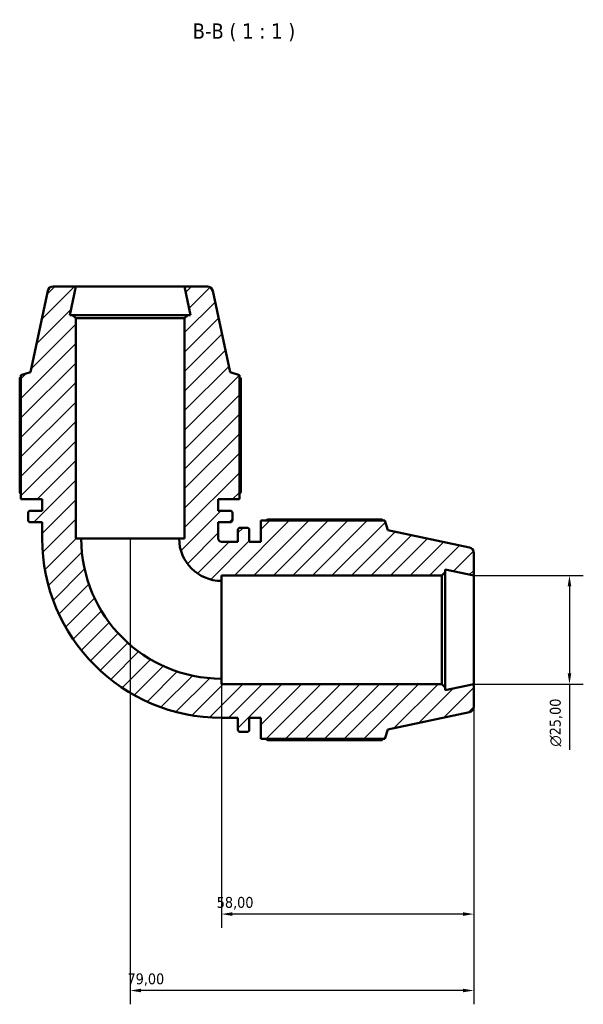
# Model space of a CAD drawing. Header units: millimetres. Extents: x 0 to 914, y 0 to 980.
# Tile 5 of 6: x 354 to 483, y 754 to 980. Entities that reach past the tile are written whole.
import ezdxf

# ---------------------------------------------------------------- set-up
doc = ezdxf.new("R2010")
doc.units = ezdxf.units.MM
for name, color, linetype, lineweight in [('Dimension (ISO)', 7, 'Continuous', 25), ('Hatch (ISO)', 7, 'Continuous', 18), ('Symbol (ISO)', 7, 'Continuous', 25), ('Visible (ISO)', 7, 'Continuous', 50)]:
    doc.layers.add(name, color=color, linetype=linetype, lineweight=lineweight)
doc.styles.add('Label Text (ISO)', font='tahoma.ttf')
doc.styles.add('Note Text (ISO)', font='tahoma.ttf')
doc.dimstyles.new('Default (ISO)', dxfattribs={"dimtxt": 2.5, "dimasz": 2.5, "dimexe": 3.175, "dimexo": 0, "dimgap": 0.762, "dimtad": 1, "dimrnd": 1e-08, "dimzin": 0, "dimtxsty": 'Note Text (ISO)', "dimcen": 0.09, "dimdle": 10, "dimclrd": 256, "dimclre": 256, "dimclrt": 232, "dimazin": 0, "dimtfac": 1.40208, "dimtmove": 0, "dimatfit": 3, "dimfxl": 1, "dimtolj": 1, "dimtzin": 0, "dimlwd": -1, "dimlwe": -1, "dimarcsym": 0})

# ---------------------------------------------------------------- blocks, each defined once
blk = doc.blocks.new('*D7')
at = {"layer": 'Defpoints', "color": 0, "transparency": 16777216}
for p in [(458.32, 852.28), (458.32, 827.28), (480.32, 827.28)]:
    blk.add_point(p, dxfattribs=at)
at = {"layer": 'Dimension (ISO)', "transparency": 16777216}
for p, q in [((458.32, 852.28), (483.5, 852.28)), ((480.32, 849.78), (480.32, 829.78)), ((458.32, 827.28), (483.5, 827.28)), ((480.32, 827.28), (480.32, 812.15))]:
    blk.add_line(p, q, dxfattribs=at)
for points in [[(479.91, 849.78), (480.74, 849.78), (480.32, 852.28)], [(479.91, 829.78), (480.74, 829.78), (480.32, 827.28)]]:
    blk.add_solid(points, dxfattribs=at)
at = {"layer": 'Dimension (ISO)', "color": 232, "true_color": 0xca0064, "transparency": 16777216, "insert": (475.8, 812.91), "char_height": 2.5, "attachment_point": 1, "rotation": 90, "style": 'Note Text (ISO)'}
blk.add_mtext('\\A1;\\fAIGDT|b0|i0;\\H2.5000;\\ln\\fTahoma|b0|i0;\\H2.5000;25,00', dxfattribs=at)
blk = doc.blocks.new('*D8')
at = {"layer": 'Defpoints', "color": 0, "transparency": 16777216}
for p in [(379.32, 860.78), (458.32, 827.28), (379.32, 756.78)]:
    blk.add_point(p, dxfattribs=at)
at = {"layer": 'Dimension (ISO)', "transparency": 16777216}
for p, q in [((379.32, 860.78), (379.32, 753.61)), ((458.32, 827.28), (458.32, 753.61)), ((455.82, 756.78), (381.82, 756.78))]:
    blk.add_line(p, q, dxfattribs=at)
for points in [[(381.82, 757.2), (381.82, 756.37), (379.32, 756.78)], [(455.82, 757.2), (455.82, 756.37), (458.32, 756.78)]]:
    blk.add_solid(points, dxfattribs=at)
at = {"layer": 'Dimension (ISO)', "color": 232, "true_color": 0xca0064, "transparency": 16777216, "insert": (378.7, 760.72), "char_height": 2.5, "attachment_point": 1, "style": 'Note Text (ISO)'}
blk.add_mtext('\\A1;79,00', dxfattribs=at)
blk = doc.blocks.new('*D9')
at = {"layer": 'Defpoints', "color": 0, "transparency": 16777216}
for p in [(400.32, 828.53), (458.32, 827.28), (400.32, 774.37)]:
    blk.add_point(p, dxfattribs=at)
at = {"layer": 'Dimension (ISO)', "transparency": 16777216}
for p, q in [((400.32, 828.53), (400.32, 771.2)), ((458.32, 827.28), (458.32, 771.2)), ((455.82, 774.37), (402.82, 774.37))]:
    blk.add_line(p, q, dxfattribs=at)
for points in [[(402.82, 774.79), (402.82, 773.95), (400.32, 774.37)], [(455.82, 774.79), (455.82, 773.95), (458.32, 774.37)]]:
    blk.add_solid(points, dxfattribs=at)
at = {"layer": 'Dimension (ISO)', "color": 232, "true_color": 0xca0064, "transparency": 16777216, "insert": (399.22, 778.31), "char_height": 2.5, "attachment_point": 1, "style": 'Note Text (ISO)'}
blk.add_mtext('\\A1;58,00', dxfattribs=at)

msp = doc.modelspace()

# ---------------------------------------------------------------- hatches: boundary and pattern name
at = {"layer": 'Hatch (ISO)'}
h = msp.add_hatch(dxfattribs=at)
h.set_pattern_fill('ANSI31', color=256, scale=25.4, style=0)
h.set_pattern_definition([(45, (0, 0), (-2.245064, 2.245064), [])])
edge = h.paths.add_edge_path()
edge.add_ellipse((397.061, 917.533), major_axis=(1.223, 0.26), ratio=1, start_angle=0, end_angle=78)
edge.add_line((397.061, 918.783), (391.823, 918.783))
edge.add_line((391.823, 918.783), (393.223, 912.2))
edge.add_line((393.223, 912.2), (392.573, 912.2))
edge.add_line((392.573, 912.2), (391.823, 911.45))
edge.add_line((391.823, 911.45), (391.823, 860.783))
edge.add_line((391.823, 860.783), (390.573, 860.783))
edge.add_ellipse((400.323, 860.783), major_axis=(-9.75, 0), ratio=1, start_angle=0, end_angle=90)
edge.add_line((400.323, 851.033), (400.323, 852.283))
edge.add_line((400.323, 852.283), (450.99, 852.283))
edge.add_line((450.99, 852.283), (451.74, 853.033))
edge.add_line((451.74, 853.033), (451.74, 853.683))
edge.add_line((451.74, 853.683), (458.323, 852.283))
edge.add_line((458.323, 852.283), (458.323, 857.521))
edge.add_ellipse((457.073, 857.521), major_axis=(1.25, 0), ratio=1, start_angle=0, end_angle=78)
edge.add_line((457.333, 858.744), (438.573, 862.731))
edge.add_line((438.573, 862.731), (437.871, 864.893))
edge.add_line((437.871, 864.893), (409.343, 864.893))
edge.add_line((409.343, 864.893), (409.343, 860.033))
edge.add_line((409.343, 860.033), (406.71, 860.033))
edge.add_line((406.71, 860.033), (406.71, 862.773))
edge.add_ellipse((406.21, 862.773), major_axis=(0.5, 0), ratio=1, start_angle=0, end_angle=90)
edge.add_line((406.21, 863.273), (404.577, 863.273))
edge.add_ellipse((404.577, 862.773), major_axis=(0, 0.5), ratio=1, start_angle=0, end_angle=90)
edge.add_line((404.077, 862.773), (404.077, 860.033))
edge.add_line((404.077, 860.033), (400.323, 860.033))
edge.add_ellipse((400.323, 860.783), major_axis=(0, -0.75), ratio=1, start_angle=270, end_angle=360, ccw=False)
edge.add_line((399.573, 860.783), (399.573, 864.537))
edge.add_line((399.573, 864.537), (402.313, 864.537))
edge.add_ellipse((402.313, 865.037), major_axis=(0, -0.5), ratio=1, start_angle=0, end_angle=90)
edge.add_line((402.813, 865.037), (402.813, 866.67))
edge.add_ellipse((402.313, 866.67), major_axis=(0.5, 0), ratio=1, start_angle=0, end_angle=90)
edge.add_line((402.313, 867.17), (399.573, 867.17))
edge.add_line((399.573, 867.17), (399.573, 869.803))
edge.add_line((399.573, 869.803), (404.433, 869.803))
edge.add_line((404.433, 869.803), (404.433, 898.331))
edge.add_line((404.433, 898.331), (402.271, 899.033))
edge.add_line((402.271, 899.033), (398.284, 917.793))
edge = h.paths.add_edge_path()
edge.add_ellipse((361.586, 917.533), major_axis=(0, 1.25), ratio=1, start_angle=0, end_angle=78)
edge.add_line((360.363, 917.793), (356.375, 899.033))
edge.add_line((356.375, 899.033), (354.213, 898.331))
edge.add_line((354.213, 898.331), (354.213, 869.803))
edge.add_line((354.213, 869.803), (359.073, 869.803))
edge.add_line((359.073, 869.803), (359.073, 867.17))
edge.add_line((359.073, 867.17), (356.333, 867.17))
edge.add_ellipse((356.333, 866.67), major_axis=(0, 0.5), ratio=1, start_angle=0, end_angle=90)
edge.add_line((355.833, 866.67), (355.833, 865.037))
edge.add_ellipse((356.333, 865.037), major_axis=(-0.5, 0), ratio=1, start_angle=0, end_angle=90)
edge.add_line((356.333, 864.537), (359.073, 864.537))
edge.add_line((359.073, 864.537), (359.073, 860.783))
edge.add_ellipse((400.323, 860.783), major_axis=(-41.25, 0), ratio=1, start_angle=0, end_angle=90)
edge.add_line((400.323, 819.533), (404.077, 819.533))
edge.add_line((404.077, 819.533), (404.077, 816.793))
edge.add_ellipse((404.577, 816.793), major_axis=(-0.5, 0), ratio=1, start_angle=0, end_angle=90)
edge.add_line((404.577, 816.293), (406.21, 816.293))
edge.add_ellipse((406.21, 816.793), major_axis=(0, -0.5), ratio=1, start_angle=0, end_angle=90)
edge.add_line((406.71, 816.793), (406.71, 819.533))
edge.add_line((406.71, 819.533), (409.343, 819.533))
edge.add_line((409.343, 819.533), (409.343, 814.673))
edge.add_line((409.343, 814.673), (437.871, 814.673))
edge.add_line((437.871, 814.673), (438.573, 816.835))
edge.add_line((438.573, 816.835), (457.333, 820.823))
edge.add_ellipse((457.073, 822.046), major_axis=(0.26, -1.223), ratio=1, start_angle=0, end_angle=78)
edge.add_line((458.323, 822.046), (458.323, 827.283))
edge.add_line((458.323, 827.283), (451.74, 825.884))
edge.add_line((451.74, 825.884), (451.74, 826.533))
edge.add_line((451.74, 826.533), (450.99, 827.283))
edge.add_line((450.99, 827.283), (400.323, 827.283))
edge.add_line((400.323, 827.283), (400.323, 828.533))
edge.add_ellipse((400.323, 860.783), major_axis=(0, -32.25), ratio=1, start_angle=270, end_angle=360, ccw=False)
edge.add_line((368.073, 860.783), (366.823, 860.783))
edge.add_line((366.823, 860.783), (366.823, 911.45))
edge.add_line((366.823, 911.45), (366.073, 912.2))
edge.add_line((366.073, 912.2), (365.424, 912.2))
edge.add_line((365.424, 912.2), (366.823, 918.783))
edge.add_line((366.823, 918.783), (361.586, 918.783))

# ---------------------------------------------------------------- linework, layer by layer
at = {"layer": 'Visible (ISO)'}
for p, q in [((360.363, 917.793), (356.375, 899.033)), ((366.823, 918.783), (361.586, 918.783)), ((365.424, 912.2), (366.823, 918.783)), ((391.823, 918.783), (366.823, 918.783)), ((397.061, 918.783), (391.823, 918.783)), ((391.823, 918.783), (393.223, 912.2)), ((402.271, 899.033), (398.284, 917.793)), ((366.073, 912.2), (365.424, 912.2)), ((366.823, 911.45), (366.073, 912.2)), ((392.573, 912.2), (366.073, 912.2)), ((366.823, 860.783), (366.823, 911.45)), ((366.823, 911.45), (391.823, 911.45)), ((392.573, 912.2), (391.823, 911.45)), ((391.823, 911.45), (391.823, 860.783)), ((393.223, 912.2), (392.573, 912.2)), ((353.918, 897.717), (353.918, 871.423)), ((356.375, 899.033), (354.213, 898.331)), ((354.213, 898.331), (354.213, 869.803)), ((404.433, 898.331), (402.271, 899.033)), ((404.433, 869.803), (404.433, 898.331)), ((404.728, 871.423), (404.728, 897.717)), ((354.213, 869.803), (359.073, 869.803)), ((359.073, 869.803), (359.073, 867.17)), ((399.573, 867.17), (399.573, 869.803)), ((399.573, 869.803), (404.433, 869.803)), ((355.833, 866.67), (355.833, 865.037)), ((359.073, 867.17), (356.333, 867.17)), ((402.313, 867.17), (399.573, 867.17)), ((402.813, 865.037), (402.813, 866.67)), ((356.333, 864.537), (359.073, 864.537)), ((359.073, 864.537), (359.073, 860.783)), ((399.573, 860.783), (399.573, 864.537)), ((399.573, 864.537), (402.313, 864.537)), ((406.21, 863.273), (404.577, 863.273)), ((437.871, 864.893), (409.343, 864.893)), ((409.343, 864.893), (409.343, 860.033)), ((437.257, 865.188), (410.963, 865.188)), ((438.573, 862.731), (437.871, 864.893)), ((404.077, 862.773), (404.077, 860.033)), ((406.71, 860.033), (406.71, 862.773)), ((457.333, 858.744), (438.573, 862.731)), ((368.073, 860.783), (366.823, 860.783)), ((368.073, 860.783), (390.573, 860.783)), ((391.823, 860.783), (390.573, 860.783)), ((404.077, 860.033), (400.323, 860.033)), ((409.343, 860.033), (406.71, 860.033)), ((458.323, 852.283), (458.323, 857.521)), ((400.323, 851.033), (400.323, 852.283)), ((400.323, 852.283), (450.99, 852.283)), ((450.99, 852.283), (451.74, 853.033)), ((450.99, 852.283), (450.99, 827.283)), ((451.74, 853.033), (451.74, 853.683)), ((451.74, 853.683), (458.323, 852.283)), ((451.74, 826.533), (451.74, 853.033)), ((458.323, 827.283), (458.323, 852.283)), ((400.323, 851.033), (400.323, 828.533)), ((400.323, 827.283), (400.323, 828.533)), ((450.99, 827.283), (400.323, 827.283)), ((451.74, 826.533), (450.99, 827.283)), ((458.323, 827.283), (451.74, 825.884)), ((458.323, 822.046), (458.323, 827.283)), ((451.74, 825.884), (451.74, 826.533)), ((438.573, 816.835), (457.333, 820.823)), ((400.323, 819.533), (404.077, 819.533)), ((404.077, 819.533), (404.077, 816.793)), ((406.71, 816.793), (406.71, 819.533)), ((406.71, 819.533), (409.343, 819.533)), ((409.343, 819.533), (409.343, 814.673)), ((404.577, 816.293), (406.21, 816.293)), ((437.871, 814.673), (438.573, 816.835)), ((409.343, 814.673), (437.871, 814.673)), ((410.963, 814.378), (437.257, 814.378))]:
    msp.add_line(p, q, dxfattribs=at)
for centre, radius, start, end in [((361.586, 917.533), 1.25, 90, 168), ((397.061, 917.533), 1.25, 12, 90), ((356.333, 866.67), 0.5, 90, 180), ((402.313, 866.67), 0.5, 0, 90), ((356.333, 865.037), 0.5, 180, 270), ((402.313, 865.037), 0.5, 270, 0), ((404.577, 862.773), 0.5, 90, 180), ((406.21, 862.773), 0.5, 0, 90), ((400.323, 860.783), 41.25, 180, 270), ((400.323, 860.783), 32.25, 180, 270), ((400.323, 860.783), 9.75, 180, 270), ((400.323, 860.783), 0.75, 180, 270), ((457.073, 857.521), 1.25, 0, 78), ((457.073, 822.046), 1.25, 282, 0), ((404.577, 816.793), 0.5, 180, 270), ((406.21, 816.793), 0.5, 270, 0)]:
    msp.add_arc(centre, radius, start, end, dxfattribs=at)
for points, weights in [([(354.213, 897.87), (354.067, 897.795), (353.918, 897.717)], [1.00134354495, 1.00074568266, 1]), ([(404.728, 897.717), (404.58, 897.795), (404.433, 897.87)], [1, 1.00074568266, 1.00134354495]), ([(354.213, 870.953), (354.067, 871.184), (353.918, 871.423)], [1.01295511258, 1.0152831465, 1.0174657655]), ([(404.728, 871.423), (404.58, 871.184), (404.433, 870.953)], [1.0174657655, 1.0152831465, 1.01295511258]), ([(410.493, 864.893), (410.724, 865.04), (410.963, 865.188)], [1.01295511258, 1.0152831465, 1.0174657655]), ([(437.41, 864.893), (437.334, 865.04), (437.257, 865.188)], [1.00134354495, 1.00074568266, 1]), ([(410.963, 814.378), (410.724, 814.527), (410.493, 814.673)], [1.0174657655, 1.0152831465, 1.01295511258]), ([(437.257, 814.378), (437.334, 814.527), (437.41, 814.673)], [1, 1.00074568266, 1.00134354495])]:
    msp.add_rational_spline(points, weights, degree=2, dxfattribs=at)

# ---------------------------------------------------------------- texts
at = {"layer": 'Symbol (ISO)', "insert": (393.679, 975.162), "char_height": 3.5, "attachment_point": 7, "style": 'Label Text (ISO)'}
msp.add_mtext('B-B ( 1 : 1 )', dxfattribs=at)

# ---------------------------------------------------------------- dimensions: what is measured, and where the dimension line sits
at = {"layer": 'Dimension (ISO)'}
dim = msp.add_linear_dim(base=(379.323, 756.783), p1=(458.323, 827.283), p2=(379.323, 860.783), angle=180, dimstyle='Default (ISO)', override={"dimdec": 2, "dimtp": 0, "dimtm": 0, "dimtdec": 2, "dimtofl": 0, "dimatfit": 1}, dxfattribs=at)
dim.commit()
dim.dimension.update_dxf_attribs({"geometry": '*D8', "text_midpoint": (382.823, 756.783), "dimtype": 160})
dim = msp.add_linear_dim(base=(480.323, 827.283), p1=(458.323, 852.283), p2=(458.323, 827.283), angle=90, text='\\fAIGDT|b0|i0;\\H2.5000;\\ln\\fTahoma|b0|i0;\\H2.5000;<>', dimstyle='Default (ISO)', override={"dimdec": 2, "dimtp": 0, "dimtm": 0, "dimtdec": 2, "dimtofl": 0, "dimatfit": 2}, dxfattribs=at)
dim.commit()
dim.dimension.update_dxf_attribs({"geometry": '*D7', "text_midpoint": (480.323, 818.466), "dimtype": 160})
dim = msp.add_linear_dim(base=(400.323, 774.371), p1=(458.323, 827.283), p2=(400.323, 828.533), dimstyle='Default (ISO)', override={"dimdec": 2, "dimtp": 0, "dimtm": 0, "dimtdec": 2, "dimtofl": 0, "dimatfit": 1}, dxfattribs=at)
dim.commit()
dim.dimension.update_dxf_attribs({"geometry": '*D9', "text_midpoint": (403.323, 774.371), "dimtype": 160})

doc.saveas('drawing.dxf')
